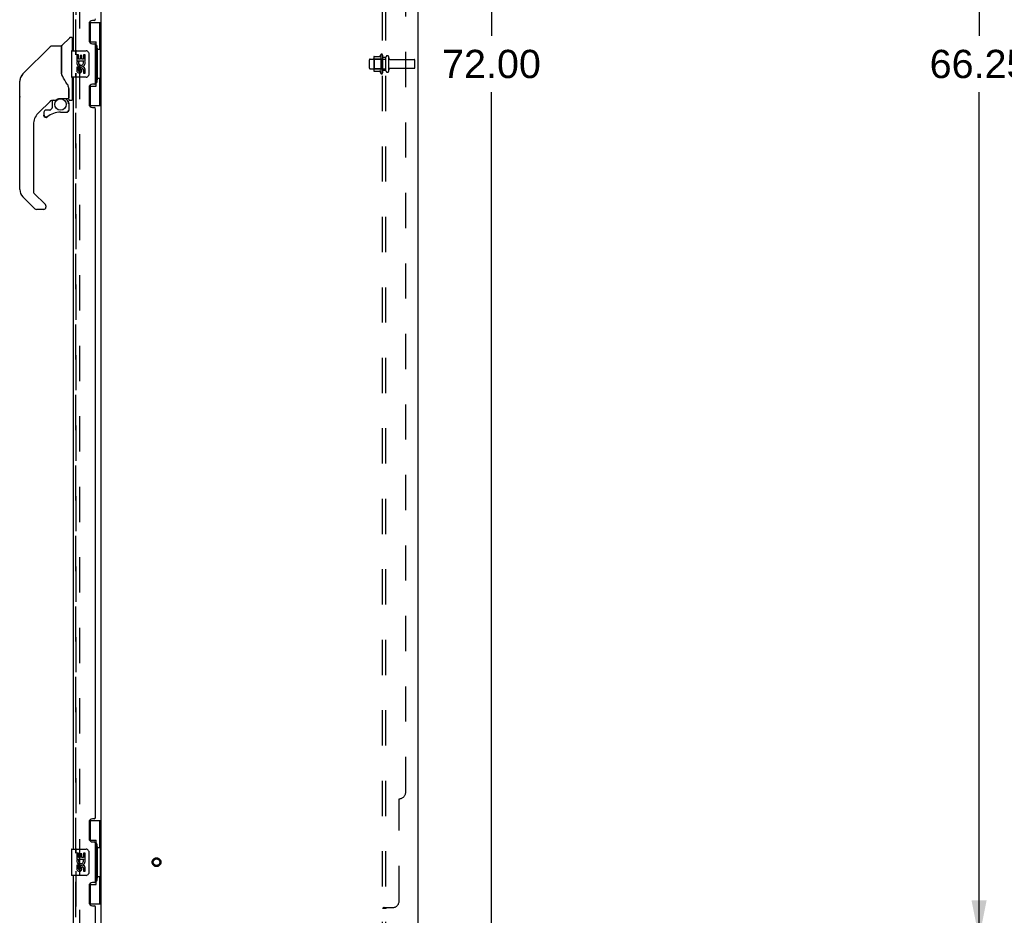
# Model space of a CAD drawing. Header units: inches. Extents: x 0 to 243, y 0 to 157.
# Tile 23 of 28: x 125 to 163, y 53 to 87. Entities that reach past the tile are written whole.
import ezdxf

# ---------------------------------------------------------------- set-up
doc = ezdxf.new("R2010")
doc.units = ezdxf.units.IN
doc.header["$LTSCALE"] = 13.357143
doc.header["$MEASUREMENT"] = 0
doc.linetypes.add('HIDDEN', pattern=[0.2, 0.1, -0.1])
doc.layers.get('0').update_dxf_attribs({"linetype": 'CONTINUOUS'})
for name, color, linetype in [('DEFAULT_2', 8, 'HIDDEN'), ('DIMENSIONS', 7, 'CONTINUOUS'), ('MASTER_DOOR_ASSEMBLY', 7, 'CONTINUOUS'), ('SLAVE_DOOR_ASSEMBLY', 7, 'CONTINUOUS'), ('SUBPANEL', 7, 'CONTINUOUS')]:
    doc.layers.add(name, color=color, linetype=linetype)
doc.styles.get("Standard").update_dxf_attribs({"font": 'arial.ttf'})
doc.dimstyles.new('DIMSTYLE_1', dxfattribs={"dimtxt": 1.071429, "dimasz": 1.428571, "dimexe": 0.09, "dimexo": 0.07, "dimgap": 0.0375, "dimtad": 0, "dimtih": 1, "dimtoh": 1, "dimzin": 4, "dimdsep": 46, "dimtxsty": 'Standard', "dimblk": '_FILLED', "dimblk1": '_FILLED', "dimblk2": '_FILLED', "dimcen": 0.09, "dimadec": 3, "dimazin": 1, "dimtfac": 1, "dimtdec": 3, "dimtofl": 0, "dimtmove": 0, "dimatfit": 3, "dimldrblk": '_FILLED', "dimfxl": 0, "dimtolj": 1, "dimtzin": 4, "dimarcsym": 0})

# ---------------------------------------------------------------- blocks, each defined once
blk = doc.blocks.new('_FILLED')
at = {"color": 0, "linetype": 'ByBlock'}
blk.add_solid([(0, 0), (-1, 0.2), (-1, -0.2)], dxfattribs=at)
blk = doc.blocks.new('*D7')
at = {"layer": 'DIMENSIONS', "color": 2, "linetype": 'Continuous'}
for p, q in [((169.812, 118.004), (160.49, 118.004)), ((161.776, 118.004), (161.776, 85.95)), ((161.776, 51.754), (161.776, 83.807)), ((169.812, 51.754), (160.49, 51.754))]:
    blk.add_line(p, q, dxfattribs=at)
at = {"layer": 'DIMENSIONS', "color": 2, "linetype": 'Continuous', "xscale": 1.4285714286, "yscale": 1.4285714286, "zscale": 1.4285714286}
for p, rotation in [((161.776, 118.004), 90), ((161.776, 51.754), 270)]:
    blk.add_blockref('_FILLED', p, dxfattribs=dict(at, rotation=rotation))
at = {"layer": 'DIMENSIONS', "color": 2, "linetype": 'Continuous', "insert": (161.776, 85.414), "char_height": 1.0714, "width": 3.74403, "attachment_point": 2, "line_spacing_factor": 0.9}
blk.add_mtext('66.25', dxfattribs=at)
blk = doc.blocks.new('*D8')
at = {"layer": 'DIMENSIONS', "color": 2, "linetype": 'Continuous'}
for p, q in [((141.396, 120.879), (144.587, 120.879)), ((143.302, 120.879), (143.302, 85.95)), ((143.302, 48.879), (143.302, 83.807)), ((141.396, 48.879), (144.587, 48.879))]:
    blk.add_line(p, q, dxfattribs=at)
at = {"layer": 'DIMENSIONS', "color": 2, "linetype": 'Continuous', "xscale": 1.4285714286, "yscale": 1.4285714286, "zscale": 1.4285714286}
for p, rotation in [((143.302, 120.879), 90), ((143.302, 48.879), 270)]:
    blk.add_blockref('_FILLED', p, dxfattribs=dict(at, rotation=rotation))
at = {"layer": 'DIMENSIONS', "color": 2, "linetype": 'Continuous', "insert": (143.302, 85.414), "char_height": 1.0714, "width": 3.74403, "attachment_point": 2, "line_spacing_factor": 0.9}
blk.add_mtext('72.00', dxfattribs=at)

msp = doc.modelspace()

# ---------------------------------------------------------------- linework, layer by layer
at = {"color": 3, "linetype": 'Continuous'}
for p, q in [((140.508, 120.775), (140.508, 48.983)), ((128.508, 50.327), (128.508, 119.431))]:
    msp.add_line(p, q, dxfattribs=at)
at = {"layer": 'DEFAULT_2', "color": 8, "linetype": 'HIDDEN'}
for p, q in [((127.696, 119.613), (127.696, 50.144)), ((138.709, 85.066), (139.304, 85.066)), ((138.843, 85.134), (138.843, 84.623)), ((138.863, 85.062), (138.843, 85.082)), ((138.854, 85.156), (139.081, 85.156)), ((139.159, 85.062), (138.863, 85.062)), ((138.863, 85.062), (138.863, 84.695)), ((139.109, 85.234), (139.109, 84.523)), ((139.159, 85.062), (139.179, 85.082)), ((139.159, 85.062), (139.159, 84.695)), ((139.179, 85.213), (139.179, 84.544)), ((139.304, 84.621), (139.304, 85.136)), ((139.414, 84.621), (139.414, 85.136)), ((138.679, 84.721), (138.679, 85.036)), ((138.709, 84.691), (139.304, 84.691)), ((138.863, 84.695), (138.843, 84.675)), ((139.159, 84.695), (138.863, 84.695)), ((139.159, 84.695), (139.179, 84.675)), ((139.477, 85.044), (140.374, 85.044)), ((139.477, 84.714), (140.374, 84.714)), ((140.404, 84.744), (140.404, 85.014)), ((138.854, 84.601), (139.081, 84.601))]:
    msp.add_line(p, q, dxfattribs=at)
for radius in [0.164, 0.124]:
    msp.add_circle((130.612, 54.629), radius, dxfattribs=at)
for centre, radius, start, end in [((138.709, 85.036), 0.03, 90, 180), ((138.984, 85.134), 0.141, 174.7919, 180), ((138.854, 85.146), 0.01, 90, 174.8062), ((139.063, 85.166), 0.01, 270, 336.0321), ((139.709, 84.879), 0.698, 149.3369, 156.0321), ((139.141, 85.213), 0.0384, 0, 145.5503), ((139.359, 85.136), 0.055, 360, 180), ((139.477, 85.106), 0.0625, 180, 270), ((138.709, 84.721), 0.03, 180, 270), ((139.477, 84.651), 0.0625, 90, 180), ((140.374, 85.014), 0.03, 360, 90), ((140.374, 84.744), 0.03, 270, 0), ((138.984, 84.623), 0.141, 180, 185.2081), ((138.854, 84.611), 0.01, 185.1938, 270), ((139.063, 84.591), 0.01, 23.9679, 90), ((139.709, 84.879), 0.698, 203.9679, 210.6631), ((139.141, 84.544), 0.0384, 214.4497, 360), ((139.359, 84.621), 0.055, 180, 0)]:
    msp.add_arc(centre, radius, start, end, dxfattribs=at)
at = {"layer": 'MASTER_DOOR_ASSEMBLY', "color": 3, "linetype": 'Continuous'}
for p, q in [((127.45, 114.629), (127.45, 85.379)), ((128.054, 86.396), (128.054, 85.776)), ((128.244, 86.526), (128.184, 86.526)), ((128.184, 85.646), (128.244, 85.646)), ((128.304, 84.171), (128.304, 85.586)), ((127.45, 84.379), (127.45, 55.129)), ((128.054, 83.981), (128.054, 83.361)), ((128.244, 84.111), (128.184, 84.111)), ((128.184, 83.231), (128.244, 83.231)), ((128.304, 56.336), (128.304, 83.171)), ((128.054, 56.146), (128.054, 55.526)), ((128.244, 56.276), (128.184, 56.276)), ((128.184, 55.396), (128.244, 55.396)), ((128.304, 53.921), (128.304, 55.336)), ((127.45, 54.129), (127.45, 49.875)), ((128.054, 53.731), (128.054, 53.111)), ((128.244, 53.861), (128.184, 53.861)), ((128.184, 52.981), (128.244, 52.981)), ((128.304, 49.753), (128.304, 52.921))]:
    msp.add_line(p, q, dxfattribs=at)
at = {"layer": 'MASTER_DOOR_ASSEMBLY', "color": 8, "linetype": 'HIDDEN'}
for p, q in [((127.554, 114.784), (127.554, 85.224)), ((127.554, 84.534), (127.554, 54.974)), ((127.554, 54.284), (127.554, 49.875))]:
    msp.add_line(p, q, dxfattribs=at)
at = {"layer": 'MASTER_DOOR_ASSEMBLY', "color": 7, "linetype": 'Continuous'}
for p, q in [((128.068, 86.454), (128.508, 86.454)), ((128.104, 85.674), (128.104, 86.454)), ((128.469, 85.429), (128.469, 86.454)), ((127.026, 85.576), (127.321, 85.871)), ((127.403, 85.883), (127.348, 85.883)), ((127.411, 85.875), (127.411, 85.379)), ((127.411, 85.823), (127.45, 85.823)), ((126.592, 85.545), (125.55, 84.502)), ((126.648, 85.568), (127.001, 85.568)), ((127.009, 85.56), (127.009, 84.516)), ((127.017, 84.504), (127.017, 85.555)), ((128.104, 85.719), (128.331, 85.719)), ((128.331, 84.039), (128.331, 85.719)), ((128.368, 85.479), (128.368, 85.459)), ((128.368, 85.429), (128.368, 84.329)), ((128.491, 85.429), (128.368, 85.429)), ((128.491, 84.329), (128.491, 85.429)), ((127.39, 85.364), (127.39, 84.394)), ((127.405, 85.379), (127.945, 85.379)), ((127.593, 85.224), (127.593, 84.994)), ((127.656, 85.224), (127.593, 85.224)), ((127.656, 85.057), (127.656, 85.224)), ((127.719, 85.057), (127.656, 85.057)), ((127.719, 85.193), (127.719, 85.057)), ((127.779, 85.193), (127.719, 85.193)), ((127.779, 85.057), (127.779, 85.193)), ((127.845, 85.057), (127.779, 85.057)), ((127.845, 85.224), (127.845, 85.057)), ((127.907, 85.224), (127.845, 85.224)), ((127.907, 84.994), (127.907, 85.224)), ((128.045, 85.279), (128.045, 84.479)), ((125.549, 84.501), (125.855, 84.807)), ((125.855, 84.807), (125.855, 84.807)), ((127.593, 84.994), (127.855, 84.994)), ((127.593, 84.763), (127.593, 84.627)), ((127.656, 84.763), (127.593, 84.763)), ((127.664, 84.958), (127.606, 84.983)), ((127.656, 84.627), (127.656, 84.763)), ((127.855, 84.994), (127.827, 84.975)), ((127.889, 84.994), (127.907, 84.994)), ((125.449, 84.331), (125.442, 84.3)), ((125.483, 84.412), (125.482, 84.411)), ((127.029, 84.471), (127.01, 84.524)), ((127.057, 84.406), (127.029, 84.471)), ((127.945, 84.379), (127.405, 84.379)), ((127.411, 84.379), (127.411, 83.509)), ((127.719, 84.669), (127.719, 84.627)), ((127.78, 84.607), (127.779, 84.676)), ((127.845, 84.669), (127.845, 84.533)), ((127.845, 84.533), (127.907, 84.533)), ((127.907, 84.533), (127.907, 84.669)), ((128.491, 84.329), (128.368, 84.329)), ((128.469, 83.304), (128.469, 84.329)), ((125.427, 83.64), (125.427, 84.227)), ((125.434, 80.12), (125.434, 84.223)), ((127.285, 83.947), (127.284, 83.971)), ((127.285, 83.947), (127.285, 83.592)), ((127.293, 83.941), (127.293, 83.949)), ((127.293, 83.54), (127.293, 83.941)), ((128.104, 83.304), (128.104, 84.083)), ((128.104, 84.039), (128.331, 84.039)), ((128.368, 84.298), (128.368, 84.278)), ((126.97, 83.572), (127.265, 83.572)), ((127.166, 83.572), (127.231, 83.507)), ((126.614, 83.5), (126.119, 83.004)), ((126.655, 83.205), (126.584, 83.133)), ((126.659, 83.497), (126.659, 83.214)), ((126.697, 83.501), (126.773, 83.501)), ((127.226, 83.501), (127.223, 83.499)), ((127.277, 83.368), (127.286, 83.368)), ((127.289, 83.368), (127.289, 83.13)), ((127.332, 83.501), (127.403, 83.501)), ((127.411, 83.56), (127.45, 83.56)), ((128.068, 83.304), (128.508, 83.304)), ((126.344, 83.051), (126.344, 82.932)), ((126.346, 82.923), (126.346, 82.932)), ((126.355, 82.932), (126.346, 82.932)), ((126.423, 82.855), (126.414, 82.856)), ((126.575, 83.13), (126.423, 83.13)), ((126.431, 82.856), (126.423, 82.855)), ((126.44, 82.857), (126.431, 82.856)), ((126.449, 82.86), (126.44, 82.857)), ((126.457, 82.863), (126.449, 82.86)), ((126.464, 82.868), (126.457, 82.863)), ((126.471, 82.873), (126.464, 82.868)), ((126.974, 83.051), (127.21, 83.051)), ((127.286, 83.13), (127.277, 83.13)), ((125.946, 82.587), (125.946, 80.035)), ((126.002, 79.39), (125.55, 79.842)), ((125.969, 79.979), (126.401, 79.548)), ((126.419, 79.505), (126.419, 79.446)), ((126.34, 79.367), (126.058, 79.367)), ((128.068, 56.204), (128.508, 56.204)), ((128.104, 55.424), (128.104, 56.204)), ((128.469, 55.179), (128.469, 56.204)), ((128.104, 55.469), (128.331, 55.469)), ((128.331, 53.789), (128.331, 55.469)), ((128.368, 55.229), (128.368, 55.209)), ((127.39, 55.114), (127.39, 54.144)), ((127.405, 55.129), (127.945, 55.129)), ((127.656, 54.974), (127.593, 54.974)), ((127.593, 54.974), (127.593, 54.744)), ((127.656, 54.807), (127.656, 54.974)), ((127.779, 54.943), (127.719, 54.943)), ((127.719, 54.943), (127.719, 54.807)), ((127.779, 54.807), (127.779, 54.943)), ((127.907, 54.974), (127.845, 54.974)), ((127.845, 54.974), (127.845, 54.807)), ((127.907, 54.744), (127.907, 54.974)), ((128.045, 55.029), (128.045, 54.229)), ((128.491, 55.179), (128.368, 55.179)), ((128.368, 55.179), (128.368, 54.079)), ((128.491, 54.079), (128.491, 55.179)), ((127.593, 54.744), (127.855, 54.744)), ((127.656, 54.513), (127.593, 54.513)), ((127.593, 54.513), (127.593, 54.377)), ((127.664, 54.708), (127.606, 54.733)), ((127.719, 54.807), (127.656, 54.807)), ((127.656, 54.377), (127.656, 54.513)), ((127.845, 54.807), (127.779, 54.807)), ((127.855, 54.744), (127.827, 54.725)), ((127.889, 54.744), (127.907, 54.744)), ((127.945, 54.129), (127.405, 54.129)), ((127.719, 54.419), (127.719, 54.377)), ((127.78, 54.357), (127.779, 54.426)), ((127.845, 54.419), (127.845, 54.283)), ((127.845, 54.283), (127.907, 54.283)), ((127.907, 54.283), (127.907, 54.419)), ((128.104, 53.054), (128.104, 53.833)), ((128.104, 53.789), (128.331, 53.789)), ((128.491, 54.079), (128.368, 54.079)), ((128.368, 54.048), (128.368, 54.028)), ((128.469, 53.054), (128.469, 54.079)), ((128.068, 53.054), (128.508, 53.054))]:
    msp.add_line(p, q, dxfattribs=at)
for points in [[(126.592, 85.545), (126.6, 85.551), (126.609, 85.557), (126.618, 85.562), (126.628, 85.565), (126.638, 85.567), (126.648, 85.568)], [(128.295, 85.618), (128.297, 85.621), (128.303, 85.63), (128.308, 85.637), (128.312, 85.645), (128.316, 85.652), (128.319, 85.658), (128.322, 85.664), (128.325, 85.67), (128.327, 85.675), (128.328, 85.679), (128.33, 85.684), (128.33, 85.688), (128.331, 85.691), (128.331, 85.695)], [(128.038, 85.315), (128.04, 85.309), (128.042, 85.303), (128.043, 85.297), (128.044, 85.291), (128.045, 85.285), (128.045, 85.279)], [(127.009, 84.685), (127.009, 84.686), (127.01, 84.687), (127.011, 84.689), (127.013, 84.69), (127.016, 84.691), (127.017, 84.692)], [(125.549, 84.501), (125.528, 84.478), (125.503, 84.445), (125.481, 84.409), (125.463, 84.371), (125.449, 84.331)], [(127.232, 84.118), (127.181, 84.191), (127.132, 84.268), (127.091, 84.339), (127.057, 84.406)], [(128.045, 84.479), (128.045, 84.472), (128.044, 84.466), (128.043, 84.46), (128.042, 84.454), (128.04, 84.448), (128.038, 84.442)], [(127.284, 83.971), (127.279, 84.005), (127.27, 84.04), (127.258, 84.072), (127.243, 84.1), (127.232, 84.118)], [(128.331, 84.062), (128.331, 84.066), (128.33, 84.069), (128.33, 84.073), (128.328, 84.078), (128.327, 84.082), (128.325, 84.088), (128.322, 84.093), (128.319, 84.099), (128.316, 84.106), (128.312, 84.112), (128.308, 84.12), (128.303, 84.128), (128.297, 84.136), (128.295, 84.14)], [(126.808, 83.518), (126.813, 83.521), (126.818, 83.524), (126.823, 83.528), (126.83, 83.531), (126.836, 83.535), (126.844, 83.539), (126.851, 83.543), (126.86, 83.547), (126.869, 83.551), (126.879, 83.555), (126.89, 83.559), (126.901, 83.563), (126.913, 83.566), (126.925, 83.568), (126.938, 83.57), (126.952, 83.571), (126.966, 83.572), (126.97, 83.572)], [(127.285, 83.902), (127.285, 83.901), (127.286, 83.897), (127.287, 83.894), (127.288, 83.89)], [(127.288, 83.89), (127.29, 83.884), (127.291, 83.877), (127.292, 83.87), (127.292, 83.864), (127.293, 83.857), (127.293, 83.851)], [(126.774, 83.501), (126.778, 83.501), (126.782, 83.502), (126.785, 83.504), (126.788, 83.505), (126.791, 83.507), (126.793, 83.508), (126.797, 83.51), (126.8, 83.513), (126.808, 83.518)], [(127.277, 83.368), (127.277, 83.382), (127.275, 83.397), (127.272, 83.411), (127.268, 83.425), (127.263, 83.439), (127.257, 83.452), (127.25, 83.465), (127.242, 83.477), (127.233, 83.488), (127.223, 83.499)], [(127.229, 83.505), (127.229, 83.505), (127.229, 83.505), (127.228, 83.504), (127.228, 83.503), (127.226, 83.501)], [(127.229, 83.505), (127.24, 83.494), (127.249, 83.482), (127.258, 83.469), (127.265, 83.456), (127.272, 83.442), (127.277, 83.428), (127.281, 83.413), (127.284, 83.398), (127.286, 83.383), (127.286, 83.368)], [(126.414, 82.856), (126.406, 82.857), (126.397, 82.859), (126.389, 82.863), (126.382, 82.867), (126.375, 82.872), (126.368, 82.878), (126.363, 82.884), (126.358, 82.891), (126.353, 82.899), (126.35, 82.907), (126.348, 82.915), (126.346, 82.923)], [(126.355, 82.932), (126.355, 82.924), (126.356, 82.917), (126.358, 82.909), (126.361, 82.902), (126.365, 82.895), (126.37, 82.889), (126.375, 82.884), (126.38, 82.879), (126.387, 82.874), (126.393, 82.871), (126.401, 82.868), (126.408, 82.866), (126.415, 82.864), (126.423, 82.864), (126.431, 82.865), (126.438, 82.866), (126.446, 82.868), (126.453, 82.871), (126.459, 82.875), (126.466, 82.88)], [(127.286, 83.13), (127.286, 83.121), (127.285, 83.113), (127.282, 83.105), (127.279, 83.097), (127.275, 83.089), (127.27, 83.082), (127.264, 83.076), (127.258, 83.07), (127.251, 83.065), (127.243, 83.061), (127.235, 83.058), (127.227, 83.055), (127.219, 83.054), (127.21, 83.053)], [(127.21, 83.062), (127.217, 83.063), (127.225, 83.064), (127.232, 83.066), (127.239, 83.069), (127.246, 83.073), (127.252, 83.077), (127.258, 83.082), (127.263, 83.088), (127.267, 83.094), (127.271, 83.101), (127.274, 83.108), (127.276, 83.115), (127.277, 83.122), (127.277, 83.13)], [(127.21, 83.062), (127.21, 83.061), (127.21, 83.057)], [(127.21, 83.057), (127.21, 83.056), (127.21, 83.055), (127.21, 83.054), (127.21, 83.054), (127.21, 83.053)], [(126.406, 79.542), (126.405, 79.543), (126.404, 79.544), (126.403, 79.545), (126.402, 79.546), (126.401, 79.547), (126.401, 79.548)], [(128.295, 55.368), (128.297, 55.371), (128.303, 55.38), (128.308, 55.387), (128.312, 55.395), (128.316, 55.402), (128.319, 55.408), (128.322, 55.414), (128.325, 55.42), (128.327, 55.425), (128.328, 55.429), (128.33, 55.434), (128.33, 55.438), (128.331, 55.441), (128.331, 55.445)], [(128.038, 55.065), (128.04, 55.059), (128.042, 55.053), (128.043, 55.047), (128.044, 55.041), (128.045, 55.035), (128.045, 55.029)], [(128.045, 54.229), (128.045, 54.222), (128.044, 54.216), (128.043, 54.21), (128.042, 54.204), (128.04, 54.198), (128.038, 54.192)], [(128.331, 53.812), (128.331, 53.816), (128.33, 53.819), (128.33, 53.823), (128.328, 53.828), (128.327, 53.832), (128.325, 53.838), (128.322, 53.843), (128.319, 53.849), (128.316, 53.856), (128.312, 53.862), (128.308, 53.87), (128.303, 53.878), (128.297, 53.886), (128.295, 53.89)]]:
    msp.add_lwpolyline(points, dxfattribs=at)
msp.add_circle((126.974, 83.346), 0.217, dxfattribs=at)
at = {"layer": 'MASTER_DOOR_ASSEMBLY', "color": 3, "linetype": 'Continuous'}
for centre, radius, start, end in [((128.244, 86.586), 0.06, 270, 360), ((128.184, 86.396), 0.13, 90, 180), ((128.184, 85.776), 0.13, 180, 270), ((128.244, 85.586), 0.06, 0, 90), ((128.184, 83.981), 0.13, 90, 180), ((128.244, 84.171), 0.06, 270, 360), ((128.184, 83.361), 0.13, 180, 270), ((128.244, 83.171), 0.06, 0, 90), ((128.244, 56.336), 0.06, 270, 360), ((128.184, 56.146), 0.13, 90, 180), ((128.184, 55.526), 0.13, 180, 270), ((128.244, 55.336), 0.06, 0, 90), ((128.184, 53.731), 0.13, 90, 180), ((128.244, 53.921), 0.06, 270, 360), ((128.184, 53.111), 0.13, 180, 270), ((128.244, 52.921), 0.06, 0, 90)]:
    msp.add_arc(centre, radius, start, end, dxfattribs=at)
at = {"layer": 'MASTER_DOOR_ASSEMBLY', "color": 7, "linetype": 'Continuous'}
for centre, radius, start, end in [((127.348, 85.843), 0.0394, 90, 135), ((127.403, 85.875), 0.00787, 0, 90), ((127.001, 85.56), 0.00787, 0, 90), ((127.047, 85.555), 0.0295, 135, 180), ((127.029, 85.386), 0.0197, 180, 233.006), ((127.405, 85.364), 0.015, 90, 180), ((127.945, 85.279), 0.1, 21.205, 90), ((127.75, 84.921), 0.157, 156.5966, 341.8791), ((127.75, 84.921), 0.0943, 156.5966, 35.1122), ((127.813, 84.669), 0.0943, 0, 180), ((127.814, 84.664), 0.0362, 83.4285, 161.7628), ((127.813, 84.669), 0.0314, 0, 81.2295), ((127.75, 84.921), 0.157, 25.737, 27.8532), ((127.754, 84.921), 0.154, 341.4199, 26.1963), ((125.828, 84.223), 0.394, 135, 167.3768), ((127.405, 84.394), 0.015, 180, 270), ((127.687, 84.627), 0.0943, 180, 248.6704), ((127.687, 84.627), 0.0943, 248.6999, 347.4338), ((127.687, 84.627), 0.0314, 180, 0.0485), ((127.945, 84.479), 0.1, 270, 338.7946), ((125.447, 84.227), 0.0197, 128.2199, 180), ((125.828, 84.223), 0.394, 168.7096, 180), ((125.447, 83.64), 0.0197, 180, 229.7821), ((127.265, 83.592), 0.0197, 270, 360), ((126.697, 83.304), 0.197, 90, 129.3806), ((126.647, 83.214), 0.0118, 315, 360), ((127.092, 83.368), 0.197, 0, 45), ((127.332, 83.54), 0.0394, 180, 270), ((127.403, 83.509), 0.00787, 270, 360), ((126.537, 82.587), 0.591, 135, 180), ((126.423, 83.051), 0.0787, 90, 180), ((126.423, 82.932), 0.0787, 180, 309.5212), ((126.974, 82.264), 0.787, 90, 129.5212), ((126.575, 83.142), 0.0118, 270, 315), ((127.21, 83.13), 0.0787, 270, 360), ((125.828, 80.12), 0.394, 180, 225), ((126.025, 80.035), 0.0787, 180, 225), ((126.36, 79.505), 0.0591, 0, 38.8674), ((126.058, 79.446), 0.0787, 225, 270), ((126.34, 79.446), 0.0787, 270, 360), ((127.405, 55.114), 0.015, 90, 180), ((127.945, 55.029), 0.1, 21.205, 90), ((127.75, 54.671), 0.157, 156.5966, 341.8791), ((127.75, 54.671), 0.0943, 156.5966, 35.1122), ((127.813, 54.419), 0.0943, 0, 180), ((127.75, 54.671), 0.157, 25.737, 27.8532), ((127.754, 54.671), 0.154, 341.4199, 26.1963), ((127.405, 54.144), 0.015, 180, 270), ((127.687, 54.377), 0.0943, 180, 248.6704), ((127.687, 54.377), 0.0943, 248.6999, 347.4338), ((127.687, 54.377), 0.0314, 180, 0.0485), ((127.814, 54.414), 0.0362, 83.4285, 161.7628), ((127.813, 54.419), 0.0314, 0, 81.2295), ((127.945, 54.229), 0.1, 270, 338.7946)]:
    msp.add_arc(centre, radius, start, end, dxfattribs=at)
for centre, start_param, end_param in [((128.264, 85.469), -1.51401, -0.699287), ((128.264, 85.469), -2.442306, -1.627583), ((128.264, 84.288), -1.51401, -0.699287), ((128.264, 84.288), -2.442306, -1.627583), ((128.264, 55.219), -1.51401, -0.699287), ((128.264, 55.219), -2.442306, -1.627583), ((128.264, 54.038), -1.51401, -0.699287), ((128.264, 54.038), -2.442306, -1.627583)]:
    msp.add_ellipse(centre, major_axis=(0, 0.18), ratio=0.579493, start_param=start_param, end_param=end_param, dxfattribs=at)
at = {"layer": 'SLAVE_DOOR_ASSEMBLY', "color": 8, "linetype": 'HIDDEN'}
for p, q in [((127.554, 85.224), (127.554, 114.784)), ((127.554, 54.974), (127.554, 84.534)), ((127.554, 49.875), (127.554, 54.284))]:
    msp.add_line(p, q, dxfattribs=at)
at = {"layer": 'SUBPANEL', "color": 8, "linetype": 'HIDDEN'}
for p, q in [((139.179, 51.035), (139.179, 118.722)), ((139.304, 51.035), (139.304, 118.722)), ((140.054, 57.285), (140.054, 112.472)), ((139.304, 85.129), (139.179, 85.129)), ((139.304, 84.629), (139.179, 84.629)), ((139.804, 53.16), (139.804, 57.035)), ((139.304, 52.874), (139.179, 52.874)), ((139.233, 52.91), (139.554, 52.91))]:
    msp.add_line(p, q, dxfattribs=at)
for points in [[(139.198, 52.893), (139.195, 52.891), (139.192, 52.89), (139.19, 52.888), (139.187, 52.886), (139.184, 52.884), (139.183, 52.883), (139.181, 52.881), (139.18, 52.879), (139.18, 52.877), (139.179, 52.876), (139.179, 52.874)], [(139.19, 52.888), (139.187, 52.886), (139.184, 52.884), (139.183, 52.883), (139.181, 52.881), (139.18, 52.879), (139.18, 52.877), (139.179, 52.876), (139.179, 52.874)], [(139.205, 52.896), (139.202, 52.894), (139.198, 52.893)], [(139.233, 52.91), (139.231, 52.908), (139.229, 52.907), (139.226, 52.905), (139.223, 52.903), (139.22, 52.902), (139.216, 52.9), (139.212, 52.899), (139.205, 52.896)], [(139.231, 52.908), (139.229, 52.907), (139.226, 52.905)], [(139.319, 52.89), (139.315, 52.887), (139.313, 52.886), (139.311, 52.885), (139.309, 52.883), (139.308, 52.882), (139.306, 52.88), (139.305, 52.879), (139.305, 52.877), (139.304, 52.876), (139.304, 52.874)], [(139.305, 52.879), (139.305, 52.877), (139.304, 52.876), (139.304, 52.874)], [(139.311, 52.885), (139.309, 52.883), (139.308, 52.882), (139.306, 52.88)], [(139.33, 52.91), (139.33, 52.908), (139.33, 52.906), (139.33, 52.905), (139.33, 52.903), (139.329, 52.902), (139.329, 52.9), (139.328, 52.898), (139.327, 52.897), (139.325, 52.895), (139.324, 52.894), (139.322, 52.893), (139.32, 52.891), (139.319, 52.89)], [(139.325, 52.895), (139.324, 52.894), (139.322, 52.893), (139.32, 52.891)], [(139.33, 52.903), (139.329, 52.902), (139.329, 52.9), (139.328, 52.898), (139.327, 52.897)], [(139.33, 52.91), (139.33, 52.908), (139.33, 52.906), (139.33, 52.905)]]:
    msp.add_lwpolyline(points, dxfattribs=at)
for centre in [(139.804, 57.285), (139.554, 53.16)]:
    msp.add_arc(centre, 0.25, 270, 360, dxfattribs=at)

# ---------------------------------------------------------------- dimensions: what is measured, and where the dimension line sits
at = {"layer": 'DIMENSIONS', "color": 2, "linetype": 'Continuous'}
for base, p1, p2, angle, picture, middle in [((143.302, 48.879), (141.326, 120.879), (141.326, 48.879), 270, '*D8', (143.301, 84.873)), ((161.776, 118.004), (169.882, 51.754), (169.882, 118.004), 90, '*D7', (161.772, 84.873))]:
    dim = msp.add_linear_dim(base=base, p1=p1, p2=p2, angle=angle, dimstyle='DIMSTYLE_1', dxfattribs=at)
    dim.commit()
    dim.dimension.update_dxf_attribs({"geometry": picture, "text_midpoint": middle, "dimtype": 160})

doc.saveas('drawing.dxf')
